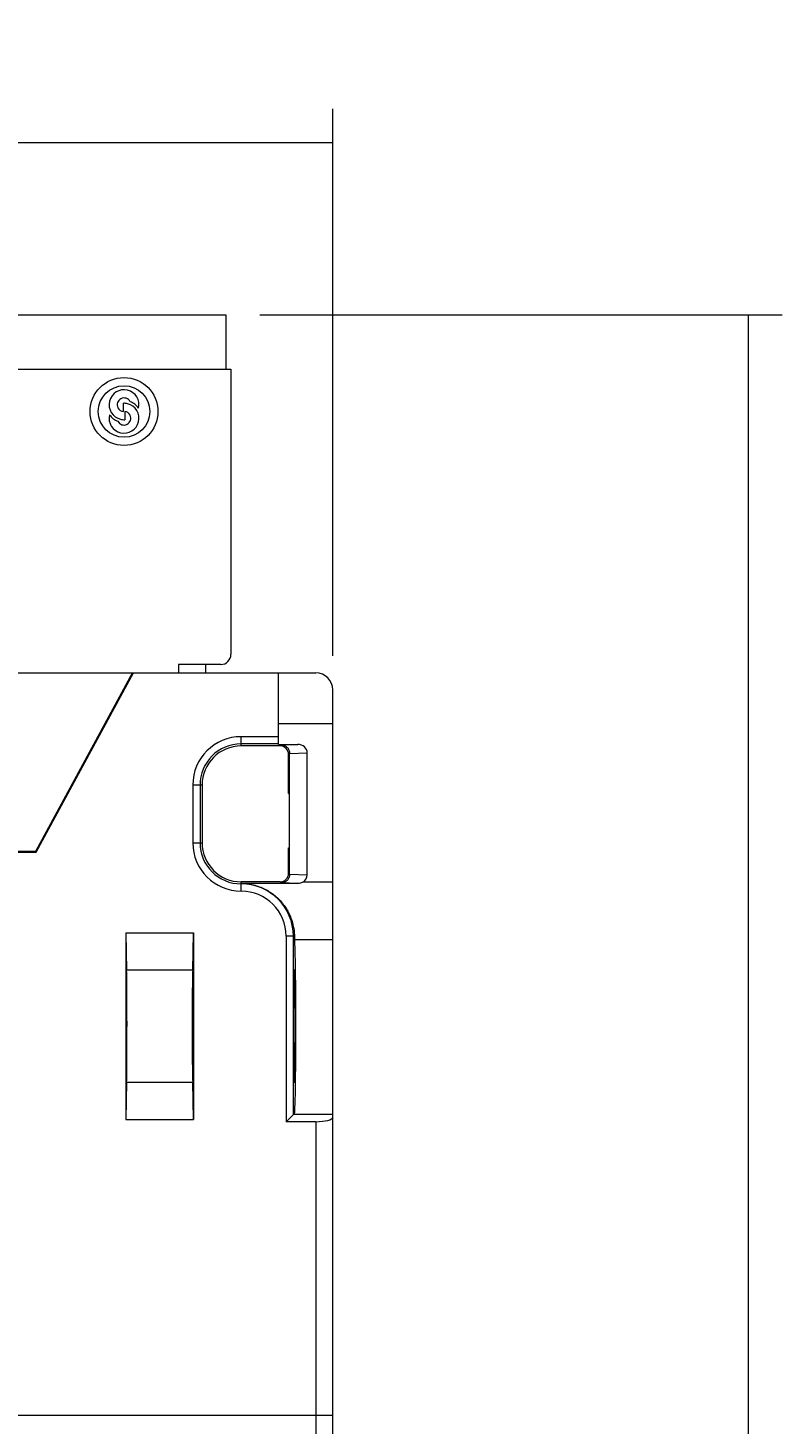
# Model space of a CAD drawing. Extents: x 167 to 469, y 389 to 524.
# Tile 5 of 21: x 193 to 215, y 476 to 517. Entities that reach past the tile are written whole.
import ezdxf

# ---------------------------------------------------------------- set-up
doc = ezdxf.new("R2010")
doc.units = 0
doc.header["$MEASUREMENT"] = 0
doc.layers.get('0').update_dxf_attribs({"lineweight": 0})

# ---------------------------------------------------------------- blocks, each defined once
blk = doc.blocks.new('Block_0')
at = {"color": 250, "lineweight": 9, "true_color": 0x1d1d1b}
for p, q in [((166.674, 498.74), (166.674, 514.854)), ((201.674, 498.74), (201.674, 514.854)), ((166.674, 513.854), (184.174, 513.854)), ((201.674, 513.854), (184.174, 513.854))]:
    blk.add_line(p, q, dxfattribs=at)
at = {"insert": (183.176, 514.354), "char_height": 0.2, "attachment_point": 7}
blk.add_mtext('\\C250;\\c1776925;\\FNetto Pro|b0|i0|c1;\\H2.832000;\\W0.800000;35', dxfattribs=at)
blk = doc.blocks.new('Block_6')
at = {"color": 250, "lineweight": 9, "true_color": 0x1d1d1b}
for p, q in [((199.524, 508.79), (214.915, 508.79)), ((213.915, 508.79), (213.915, 454.065))]:
    blk.add_line(p, q, dxfattribs=at)

msp = doc.modelspace()

# ---------------------------------------------------------------- linework, layer by layer
at = {"color": 18, "lineweight": 9, "true_color": 0x000000}
for p, q in [((190.354, 508.79), (198.524, 508.79)), ((198.524, 508.79), (198.524, 507.19)), ((184.374, 507.19), (198.674, 507.19)), ((198.674, 507.19), (198.674, 498.79)), ((195.504, 505.94), (195.504, 506.181)), ((195.544, 505.94), (195.544, 505.699)), ((197.124, 498.49), (197.124, 498.24)), ((198.374, 498.49), (197.124, 498.49)), ((197.924, 498.49), (197.924, 498.24)), ((167.174, 498.24), (201.174, 498.24)), ((192.923, 492.99), (195.774, 498.24)), ((192.939, 492.963), (195.804, 498.24)), ((200.074, 496.138), (200.074, 498.24)), ((201.674, 408.74), (201.674, 497.74)), ((201.674, 496.74), (200.074, 496.74)), ((198.974, 496.09), (198.974, 496.364)), ((200.074, 496.364), (198.974, 496.364)), ((200.074, 496.15), (198.974, 496.15)), ((200.124, 496.09), (198.974, 496.09)), ((200.074, 496.138), (200.642, 496.138)), ((200.155, 496.122), (200.124, 496.09)), ((200.155, 496.122), (200.642, 496.138)), ((200.404, 495.871), (200.374, 495.84)), ((200.404, 495.873), (200.922, 495.89)), ((200.404, 495.871), (200.404, 495.872)), ((200.404, 492.309), (200.404, 495.871)), ((200.922, 492.29), (200.922, 495.89)), ((200.374, 494.69), (200.374, 495.84)), ((197.549, 494.94), (197.549, 493.24)), ((197.824, 494.94), (197.549, 494.94)), ((197.763, 494.94), (197.763, 493.24)), ((197.824, 494.94), (197.824, 493.24)), ((200.374, 494.69), (200.393, 494.69)), ((200.393, 494.69), (200.393, 493.09)), ((175.424, 492.99), (192.923, 492.99)), ((192.939, 492.963), (192.923, 492.99)), ((197.549, 493.24), (197.824, 493.24)), ((200.374, 492.34), (200.374, 493.09)), ((200.374, 493.09), (200.393, 493.09)), ((175.408, 492.963), (192.939, 492.963)), ((200.404, 492.309), (200.374, 492.34)), ((200.404, 492.307), (200.404, 492.309)), ((200.922, 492.29), (200.404, 492.307)), ((198.974, 491.816), (198.974, 492.09)), ((200.124, 492.09), (198.974, 492.09)), ((200.639, 492.042), (198.974, 492.042)), ((200.155, 492.058), (200.124, 492.09)), ((200.639, 492.042), (200.155, 492.058)), ((200.808, 492.09), (201.674, 492.09)), ((195.574, 490.59), (195.574, 485.09)), ((195.574, 490.59), (195.6, 489.488)), ((195.574, 490.59), (197.574, 490.59)), ((197.547, 489.488), (197.574, 490.59)), ((197.574, 490.59), (197.574, 485.09)), ((200.299, 490.49), (200.299, 485.026)), ((200.547, 490.49), (200.299, 490.49)), ((200.513, 485.239), (200.513, 490.49)), ((201.674, 490.38), (200.553, 490.38)), ((197.547, 489.488), (195.6, 489.488)), ((195.6, 486.192), (195.574, 485.09)), ((195.6, 486.192), (197.547, 486.192)), ((197.574, 485.09), (197.547, 486.192)), ((200.544, 486.17), (200.543, 486.171)), ((200.513, 485.239), (200.299, 485.026)), ((200.513, 485.239), (200.513, 485.24)), ((201.674, 485.24), (200.513, 485.24)), ((195.574, 485.09), (197.574, 485.09)), ((201.174, 485.026), (200.299, 485.026)), ((201.174, 485.026), (201.174, 475.74)), ((201.674, 476.371), (166.674, 476.371))]:
    msp.add_line(p, q, dxfattribs=at)
for radius in [1, 0.76]:
    msp.add_circle((195.524, 505.94), radius, dxfattribs=at)
msp.add_ellipse((197.552, 487.84), major_axis=(0, 1.3), ratio=0.008727, dxfattribs=at)
for points, knots in [([(195.951, 506.036), (196.008, 506.273), (195.862, 506.51), (195.626, 506.567), (195.39, 506.624), (195.152, 506.478), (195.096, 506.242), (195.039, 506.005), (195.185, 505.768), (195.421, 505.711), (195.461, 505.702), (195.502, 505.698), (195.544, 505.699)], [0, 0, 0, 0, 1, 1, 1, 2, 2, 2, 3, 3, 3, 4, 4, 4, 4]), ([(195.096, 505.844), (195.039, 505.607), (195.185, 505.37), (195.421, 505.313), (195.657, 505.257), (195.895, 505.402), (195.951, 505.638), (196.008, 505.875), (195.862, 506.112), (195.626, 506.169), (195.586, 506.179), (195.545, 506.182), (195.504, 506.181)], [0, 0, 0, 0, 1, 1, 1, 2, 2, 2, 3, 3, 3, 4, 4, 4, 4]), ([(195.702, 506.229), (195.652, 506.328), (195.532, 506.367), (195.433, 506.317), (195.335, 506.267), (195.295, 506.147), (195.345, 506.049), (195.376, 505.988), (195.436, 505.947), (195.504, 505.94)], [0, 0, 0, 0, 1, 1, 1, 2, 2, 2, 3, 3, 3, 3]), ([(195.345, 505.651), (195.395, 505.552), (195.515, 505.513), (195.614, 505.563), (195.712, 505.613), (195.752, 505.733), (195.702, 505.831), (195.671, 505.892), (195.611, 505.933), (195.544, 505.94)], [0, 0, 0, 0, 1, 1, 1, 2, 2, 2, 3, 3, 3, 3]), ([(200.155, 496.122), (200.187, 496.121), (200.219, 496.115), (200.249, 496.103), (200.279, 496.09), (200.306, 496.072), (200.329, 496.049), (200.353, 496.026), (200.371, 495.999), (200.384, 495.969), (200.397, 495.938), (200.404, 495.905), (200.404, 495.873)], [0, 0, 0, 0, 1, 1, 1, 2, 2, 2, 3, 3, 3, 4, 4, 4, 4]), ([(197.549, 493.24), (197.549, 492.453), (198.187, 491.816), (198.974, 491.816), (198.974, 491.816), (198.974, 491.816), (198.974, 491.816)], [0, 0, 0, 0, 1, 1, 1, 2, 2, 2, 2]), ([(200.404, 492.307), (200.404, 492.275), (200.397, 492.242), (200.384, 492.211), (200.371, 492.181), (200.353, 492.154), (200.329, 492.131), (200.306, 492.108), (200.279, 492.09), (200.249, 492.077), (200.219, 492.065), (200.187, 492.059), (200.155, 492.058)], [0, 0, 0, 0, 1, 1, 1, 2, 2, 2, 3, 3, 3, 4, 4, 4, 4]), ([(198.974, 492.042), (199.095, 492.042), (199.217, 492.028), (199.335, 491.999), (199.454, 491.971), (199.568, 491.929), (199.677, 491.874), (199.784, 491.82), (199.885, 491.753), (199.977, 491.676), (200.066, 491.602), (200.147, 491.517), (200.217, 491.424), (200.282, 491.339), (200.339, 491.247), (200.386, 491.15), (200.426, 491.065), (200.46, 490.977), (200.485, 490.886), (200.506, 490.813), (200.521, 490.737), (200.532, 490.661), (200.539, 490.605), (200.544, 490.547), (200.547, 490.49)], [0, 0, 0, 0, 1, 1, 1, 2, 2, 2, 3, 3, 3, 4, 4, 4, 5, 5, 5, 6, 6, 6, 7, 7, 7, 8, 8, 8, 8]), ([(200.808, 492.09), (200.783, 492.074), (200.755, 492.062), (200.727, 492.054), (200.698, 492.046), (200.668, 492.042), (200.639, 492.042)], [0, 0, 0, 0, 1, 1, 1, 2, 2, 2, 2]), ([(200.543, 485.24), (200.568, 485.24), (200.588, 486.404), (200.588, 487.84), (200.588, 489.061), (200.574, 490.118), (200.553, 490.38)], [0, 0, 0, 0, 1, 1, 1, 2, 2, 2, 2]), ([(195.6, 486.192), (195.608, 486.517), (195.613, 487.518), (195.61, 488.428), (195.608, 488.923), (195.605, 489.312), (195.6, 489.488)], [0, 0, 0, 0, 1, 1, 1, 2, 2, 2, 2]), ([(197.547, 489.488), (197.539, 489.163), (197.534, 488.162), (197.537, 487.252), (197.539, 486.757), (197.542, 486.368), (197.547, 486.192)], [0, 0, 0, 0, 1, 1, 1, 2, 2, 2, 2]), ([(200.544, 486.17), (200.56, 486.181), (200.573, 486.937), (200.573, 487.859), (200.572, 488.781), (200.559, 489.52), (200.543, 489.51), (200.527, 489.499), (200.514, 488.743), (200.514, 487.821), (200.514, 486.918), (200.527, 486.186), (200.543, 486.171)], [0, 0, 0, 0, 1, 1, 1, 2, 2, 2, 3, 3, 3, 4, 4, 4, 4])]:
    msp.add_open_spline(points, degree=3, knots=knots, dxfattribs=at)
for points in [[(195.951, 506.036), (195.89, 506.125), (195.803, 506.193), (195.702, 506.229)], [(195.096, 505.844), (195.157, 505.755), (195.244, 505.687), (195.345, 505.651)], [(198.374, 498.49), (198.539, 498.49), (198.674, 498.624), (198.674, 498.79)], [(201.674, 497.74), (201.674, 498.016), (201.45, 498.24), (201.174, 498.24)], [(198.974, 496.364), (198.187, 496.364), (197.549, 495.727), (197.549, 494.94)], [(198.974, 496.15), (198.305, 496.15), (197.763, 495.608), (197.763, 494.94)], [(198.974, 496.09), (198.338, 496.09), (197.824, 495.575), (197.824, 494.94)], [(200.374, 495.84), (200.374, 495.978), (200.262, 496.09), (200.124, 496.09)], [(200.922, 495.89), (200.922, 496.027), (200.797, 496.138), (200.642, 496.138)], [(197.763, 493.24), (197.763, 492.572), (198.305, 492.03), (198.974, 492.03)], [(197.824, 493.24), (197.824, 492.605), (198.338, 492.09), (198.974, 492.09)], [(200.124, 492.09), (200.262, 492.09), (200.374, 492.202), (200.374, 492.34)], [(200.808, 492.09), (200.879, 492.137), (200.922, 492.211), (200.922, 492.29)], [(200.513, 490.49), (200.513, 491.34), (199.824, 492.03), (198.974, 492.03)], [(200.299, 490.49), (200.299, 491.222), (199.706, 491.816), (198.974, 491.816)], [(200.547, 490.49), (200.549, 490.443), (200.551, 490.406), (200.553, 490.38)], [(201.174, 485.026), (201.45, 485.026), (201.674, 485.086), (201.674, 485.159)]]:
    msp.add_open_spline(points, degree=3, dxfattribs=at)

# ---------------------------------------------------------------- block references
for name in ['Block_0', 'Block_6']:
    msp.add_blockref(name, (0, 0))

doc.saveas('drawing.dxf')
